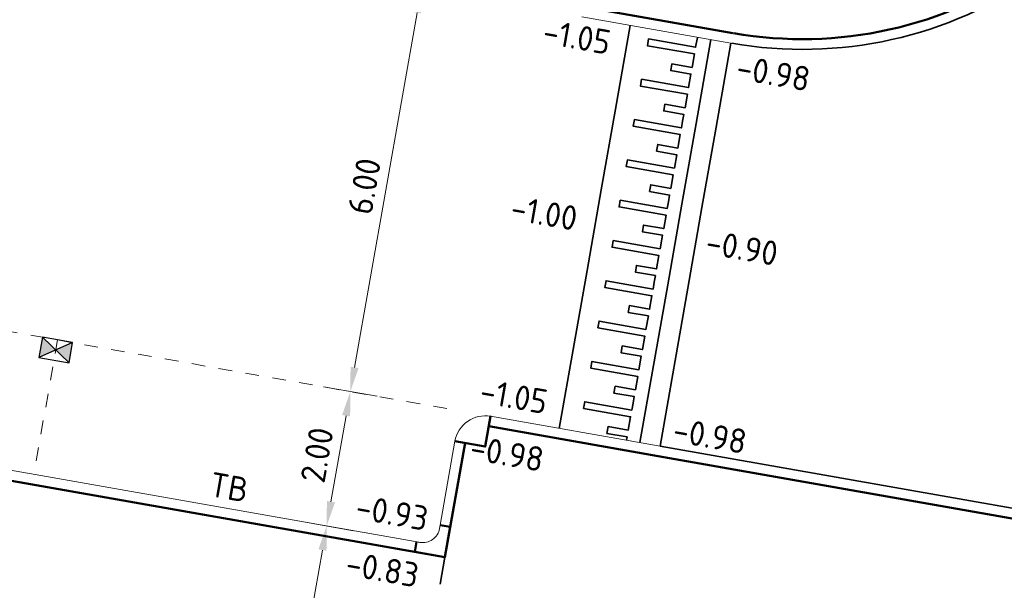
# Model space of a CAD drawing. Header units: metres. Extents: x 2514 to 227642, y 1683 to 852646.
# Tile 188 of 256: x 113856 to 113870, y 426289 to 426297. Entities that reach past the tile are written whole.
import ezdxf

# ---------------------------------------------------------------- set-up
doc = ezdxf.new("R2010")
doc.units = ezdxf.units.M
doc.linetypes.add('VW-1-1_STREEP', pattern=[2, 1, -1])
doc.linetypes.add('ZZ-HIDDEN-SO', pattern=[4, 2, -2])
doc.layers.get('Defpoints').update_dxf_attribs({"color": 244, "lineweight": 35})
for name, color, linetype, lineweight in [('N-WE-RI-HWA_KOLK-S', 150, 'Continuous', 25), ('N-WE-VH-DREMPEL_BESTRAAT-G', 1, 'Continuous', 35), ('N-WE-VH-KANTOPSLUITING-T18', 1, 'Continuous', 18), ('N-WE-VH-KANTOPSLUITING_ACHTERKANTBAND-G', 1, 'Continuous', 50), ('N-WE-VH-KANTOPSLUITING_OPSLUITBAND_150X250-G', 1, 'Continuous', 35), ('N-WE-VH-KANTOPSLUITING_TROTTOIRBAND_130 150-G', 2, 'Continuous', 13), ('N-WE-VH-M', 7, 'Continuous', 18), ('N-WE-VH-MATERIAALGRENS-G', 7, 'ZZ-HIDDEN-SO', 35), ('N-WE-VH-NAP-T18', 1, 'Continuous', 18), ('N-WE-VW-MARKERING_LANGS_STREEP_11_010-G', 7, 'VW-1-1_STREEP', 13)]:
    doc.layers.add(name, color=color, linetype=linetype, lineweight=lineweight)
doc.styles.add('ISO', font='NLCS-ISO.ttf')
doc.styles.add('NLCS-ISO-M200-T18', font='NLCS-ISO.ttf', dxfattribs={"height": 0.36})
doc.dimstyles.new('NLCS-M200-T18-PIJL_L2_H1', dxfattribs={"dimscale": 0.2, "dimtxt": 2.5, "dimasz": 1.8, "dimexe": 2, "dimexo": 2, "dimgap": 0.7, "dimtad": 1, "dimzin": 0, "dimdsep": 46, "dimtxsty": 'NLCS-ISO-M200-T18', "dimcen": 0, "dimdle": 2, "dimclrd": 256, "dimclre": 256, "dimclrt": 1, "dimadec": 1, "dimazin": 0, "dimtfac": 1, "dimtdec": 3, "dimtofl": 0, "dimtmove": 0, "dimatfit": 3, "dimfxl": 2, "dimfxlon": 1, "dimtfillclr": 256, "dimtolj": 1, "dimtzin": 0, "dimlwd": -1, "dimlwe": -1, "dimarcsym": 0})

# ---------------------------------------------------------------- blocks, each defined once
blk = doc.blocks.new('N-SRI-KOLK_STRAAT_450X300-SO')
h = blk.add_hatch(color=256)
h.dxf.hatch_style = 1
h.paths.add_polyline_path([(0, 0.75), (-1.125, 1.5), (-1.125, 0)])
h.paths.add_polyline_path([(1.125, 1.5), (0, 0.75), (1.125, 0)])
for p, q in [((-1.125, 0), (1.125, 1.5)), ((1.125, 0), (-1.125, 1.5))]:
    blk.add_line(p, q)
at = {"flags": 128}
blk.add_lwpolyline([(-1.125, 0), (1.125, 0), (1.125, 1.5), (-1.125, 1.5)], close=True, dxfattribs=at)
blk = doc.blocks.new('hoekblok inw. 25')
at = {"layer": 'N-WE-VH-KANTOPSLUITING_ACHTERKANTBAND-G', "ltscale": 0.2, "flags": 128}
blk.add_lwpolyline([(-0.45, 0.15), (-0.45, 0), (0, 0), (0, 0.45), (-0.15, 0.45)], dxfattribs=at)
at = {"layer": 'N-WE-VH-KANTOPSLUITING_TROTTOIRBAND_130 150-G', "ltscale": 0.2, "flags": 128}
blk.add_lwpolyline([(-0.15, 0.45), (-0.15, 0.4, -0.414214), (-0.4, 0.15), (-0.45, 0.15)], format="xyb", dxfattribs=at)
blk = doc.blocks.new('*D296')
at = {"layer": 'Defpoints', "color": 0, "transparency": 16777216}
for p in [(113859.361, 426298.051), (113861.653, 426297.648), (113858.32, 426292.142)]:
    blk.add_point(p, dxfattribs=at)
at = {"layer": 'N-WE-VH-M', "transparency": 16777216}
for p, q in [((113861.259, 426297.717), (113862.047, 426297.578)), ((113860.675, 426292.093), (113861.591, 426297.293)), ((113860.219, 426291.808), (113861.007, 426291.669))]:
    blk.add_line(p, q, dxfattribs=at)
for points in [[(113861.532, 426297.303), (113861.65, 426297.283), (113861.653, 426297.648)], [(113860.616, 426292.103), (113860.734, 426292.083), (113860.613, 426291.738)]]:
    blk.add_solid(points, dxfattribs=at)
at = {"layer": 'N-WE-VH-M', "color": 1, "transparency": 16777216, "insert": (113860.818, 426294.749), "char_height": 0.36, "attachment_point": 5, "rotation": 80.0136, "style": 'NLCS-ISO-M200-T18'}
blk.add_mtext('\\A1;6.00', dxfattribs=at)
blk = doc.blocks.new('*D301')
at = {"layer": 'Defpoints', "color": 0, "transparency": 16777216}
for p in [(113856.537, 426292.456), (113860.613, 426291.738), (113857.973, 426290.173)]:
    blk.add_point(p, dxfattribs=at)
at = {"layer": 'N-WE-VH-M', "transparency": 16777216}
for p, q in [((113860.219, 426291.808), (113861.007, 426291.669)), ((113860.329, 426290.123), (113860.55, 426291.384)), ((113859.872, 426289.838), (113860.66, 426289.699))]:
    blk.add_line(p, q, dxfattribs=at)
for points in [[(113860.491, 426291.394), (113860.61, 426291.374), (113860.613, 426291.738)], [(113860.269, 426290.134), (113860.388, 426290.113), (113860.266, 426289.769)]]:
    blk.add_solid(points, dxfattribs=at)
at = {"layer": 'N-WE-VH-M', "color": 1, "transparency": 16777216, "insert": (113860.124, 426290.809), "char_height": 0.36, "attachment_point": 5, "rotation": 80.0136, "style": 'NLCS-ISO-M200-T18'}
blk.add_mtext('\\A1;2.00', dxfattribs=at)
blk = doc.blocks.new('*D302')
at = {"layer": 'Defpoints', "color": 0, "transparency": 16777216}
for p in [(113856.19, 426290.486), (113860.266, 426289.769), (113857.168, 426285.579)]:
    blk.add_point(p, dxfattribs=at)
at = {"layer": 'N-WE-VH-M', "transparency": 16777216}
for p, q in [((113859.872, 426289.838), (113860.66, 426289.699)), ((113859.52, 426285.53), (113860.204, 426289.414)), ((113859.063, 426285.245), (113859.851, 426285.106))]:
    blk.add_line(p, q, dxfattribs=at)
for points in [[(113860.145, 426289.425), (113860.263, 426289.404), (113860.266, 426289.769)], [(113859.461, 426285.54), (113859.579, 426285.52), (113859.457, 426285.175)]]:
    blk.add_solid(points, dxfattribs=at)
at = {"layer": 'N-WE-VH-M', "color": 1, "transparency": 16777216, "insert": (113859.547, 426287.528), "char_height": 0.36, "attachment_point": 5, "rotation": 80.0136, "style": 'NLCS-ISO-M200-T18'}
blk.add_mtext('\\A1;4.66', dxfattribs=at)

msp = doc.modelspace()

# ---------------------------------------------------------------- linework, layer by layer
at = {"layer": 'N-WE-VH-DREMPEL_BESTRAAT-G'}
for points in [[(113863.679, 426291.199), (113864.087, 426293.513), (113864.295, 426294.695), (113864.503, 426295.877), (113864.719, 426297.105)], [(113865.704, 426296.931), (113865.679, 426296.786), (113864.989, 426296.908), (113864.972, 426296.809), (113865.661, 426296.688), (113865.627, 426296.491), (113865.331, 426296.543), (113865.314, 426296.445), (113865.609, 426296.393), (113865.575, 426296.196), (113864.885, 426296.317), (113864.868, 426296.218), (113865.557, 426296.097), (113865.523, 426295.9), (113865.227, 426295.952), (113865.21, 426295.854), (113865.505, 426295.802), (113865.488, 426295.703), (113865.471, 426295.605), (113864.781, 426295.726), (113864.764, 426295.628), (113865.453, 426295.506), (113865.419, 426295.309), (113865.123, 426295.361), (113865.106, 426295.263), (113865.401, 426295.211), (113865.367, 426295.014), (113864.677, 426295.135), (113864.66, 426295.037), (113865.349, 426294.915), (113865.314, 426294.718), (113865.019, 426294.77), (113865.002, 426294.672), (113865.297, 426294.62), (113865.28, 426294.521), (113865.262, 426294.423), (113864.573, 426294.544), (113864.556, 426294.446), (113865.245, 426294.324), (113865.21, 426294.127), (113864.915, 426294.179), (113864.898, 426294.081), (113865.193, 426294.029), (113865.158, 426293.832), (113864.469, 426293.953), (113864.452, 426293.855), (113865.141, 426293.733), (113865.106, 426293.536), (113864.811, 426293.589), (113864.794, 426293.49), (113865.089, 426293.438), (113865.072, 426293.34), (113865.054, 426293.241), (113864.365, 426293.362), (113864.348, 426293.264), (113865.037, 426293.143), (113865.002, 426292.946), (113864.707, 426292.998), (113864.69, 426292.899), (113864.985, 426292.847), (113864.95, 426292.65), (113864.261, 426292.772), (113864.244, 426292.673), (113864.933, 426292.552), (113864.898, 426292.355), (113864.603, 426292.407), (113864.586, 426292.308), (113864.881, 426292.256), (113864.846, 426292.059), (113864.157, 426292.181), (113864.14, 426292.082), (113864.829, 426291.961), (113864.794, 426291.764), (113864.499, 426291.816), (113864.481, 426291.717), (113864.777, 426291.665), (113864.76, 426291.567), (113864.742, 426291.468), (113864.053, 426291.59), (113864.035, 426291.491), (113864.725, 426291.37), (113864.69, 426291.173), (113864.395, 426291.225), (113864.377, 426291.126), (113864.673, 426291.074), (113864.664, 426291.025)], [(113864.861, 426290.99), (113865.269, 426293.305), (113865.477, 426294.487), (113865.685, 426295.668), (113865.902, 426296.902)], [(113865.157, 426290.938), (113865.564, 426293.253), (113865.772, 426294.435), (113865.98, 426295.616), (113866.197, 426296.848)]]:
    msp.add_lwpolyline(points, dxfattribs=at)
at = {"layer": 'N-WE-VH-KANTOPSLUITING_ACHTERKANTBAND-G', "ltscale": 0.2}
for points in [[(113864.035, 426297.381), (113866.223, 426296.995)], [(113862.148, 426291.011), (113862.592, 426290.933), (113862.67, 426291.376), (113862.669, 426291.376)]]:
    msp.add_lwpolyline(points, dxfattribs=at)
at = {"layer": 'N-WE-VH-KANTOPSLUITING_ACHTERKANTBAND-G', "ltscale": 0.2, "flags": 128}
for points in [[(113862.296, 426290.985), (113862.001, 426289.311), (113838.069, 426293.525), (113838.364, 426295.199)], [(113865.131, 426290.791), (113862.644, 426291.229)], [(113872.876, 426289.427), (113865.131, 426290.791)]]:
    msp.add_lwpolyline(points, dxfattribs=at)
at = {"layer": 'N-WE-VH-KANTOPSLUITING_ACHTERKANTBAND-G', "ltscale": 0.2}
msp.add_arc((113867.249, 426302.755), 5.85, 260.0136, 350.1226, dxfattribs=at)
at = {"layer": 'N-WE-VH-KANTOPSLUITING_OPSLUITBAND_150X250-G', "ltscale": 0.2, "flags": 128}
msp.add_lwpolyline([(113872.902, 426289.575), (113865.157, 426290.938)], dxfattribs=at)
at = {"layer": 'N-WE-VH-KANTOPSLUITING_OPSLUITBAND_150X250-G', "ltscale": 0.2}
msp.add_arc((113867.249, 426302.755), 6, 260.0136, 350.1226, dxfattribs=at)
at = {"layer": 'N-WE-VH-KANTOPSLUITING_TROTTOIRBAND_130 150-G', "ltscale": 0.2}
msp.add_line((113864.009, 426297.233), (113866.197, 426296.848), dxfattribs=at)
at = {"layer": 'N-WE-VH-KANTOPSLUITING_TROTTOIRBAND_130 150-G', "ltscale": 0.2, "flags": 128}
msp.add_lwpolyline([(113861.647, 426289.526), (113838.537, 426293.595)], dxfattribs=at)
msp.add_lwpolyline([(113865.157, 426290.938), (113862.67, 426291.376, 0.414214), (113862.148, 426291.011), (113861.932, 426289.78)], format="xyb", dxfattribs=at)
at = {"layer": 'N-WE-VH-MATERIAALGRENS-G', "ltscale": 0.2}
msp.add_lwpolyline([(113862.001, 426289.311), (113861.225, 426284.869)], dxfattribs=at)
at = {"layer": 'N-WE-VW-MARKERING_LANGS_STREEP_11_010-G', "ltscale": 0.2}
msp.add_line((113838.59, 426295.616), (113862.226, 426291.454), dxfattribs=at)
at = {"layer": 'N-WE-VW-MARKERING_LANGS_STREEP_11_010-G', "ltscale": 0.2, "flags": 128}
msp.add_lwpolyline([(113856.317, 426292.495), (113855.97, 426290.525)], dxfattribs=at)

# ---------------------------------------------------------------- block references
at = {"rotation": 350.0711433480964}
msp.add_blockref('hoekblok inw. 25', (113862.001, 426289.311), dxfattribs=at)
at = {"layer": 'N-WE-RI-HWA_KOLK-S', "ltscale": 0.2, "xscale": 0.2, "yscale": 0.2, "zscale": 0.2, "rotation": 170.0135621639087}
msp.add_blockref('N-SRI-KOLK_STRAAT_450X300-SO', (113856.317, 426292.495), dxfattribs=at)

# ---------------------------------------------------------------- texts
at = {"layer": 'N-WE-VH-KANTOPSLUITING-T18', "style": 'NLCS-ISO-M200-T18'}
msp.add_text('TB', height=0.36, rotation=350.05, dxfattribs=at).set_placement((113858.526, 426290.208))
at = {"layer": 'N-WE-VH-NAP-T18', "style": 'ISO'}
for s, p in [('-1.05', (113863.417, 426296.846)), ('-0.98', (113866.255, 426296.322)), ('-1.00', (113862.943, 426294.262)), ('-0.90', (113865.805, 426293.76)), ('-1.05', (113862.492, 426291.576)), ('-0.98', (113865.324, 426291.006)), ('-0.98', (113862.347, 426290.746)), ('-0.93', (113860.669, 426289.877)), ('-0.83', (113860.524, 426289.048))]:
    msp.add_text(s, height=0.36, rotation=350.05, dxfattribs=at).set_placement(p)

# ---------------------------------------------------------------- dimensions: what is measured, and where the dimension line sits
at = {"layer": 'N-WE-VH-M'}
for base, p1, p2, picture, middle in [((113861.653, 426297.648), (113858.32, 426292.142), (113859.361, 426298.051), '*D296', (113860.818, 426294.749)), ((113860.613, 426291.738), (113857.973, 426290.173), (113856.537, 426292.456), '*D301', (113860.124, 426290.809)), ((113860.266, 426289.769), (113857.168, 426285.579), (113856.19, 426290.486), '*D302', (113859.547, 426287.528))]:
    dim = msp.add_linear_dim(base=base, p1=p1, p2=p2, angle=80.0136, dimstyle='NLCS-M200-T18-PIJL_L2_H1', override={"dimclrt": 1}, dxfattribs=at)
    dim.commit()
    dim.dimension.update_dxf_attribs({"geometry": picture, "text_midpoint": middle})

doc.saveas('drawing.dxf')
